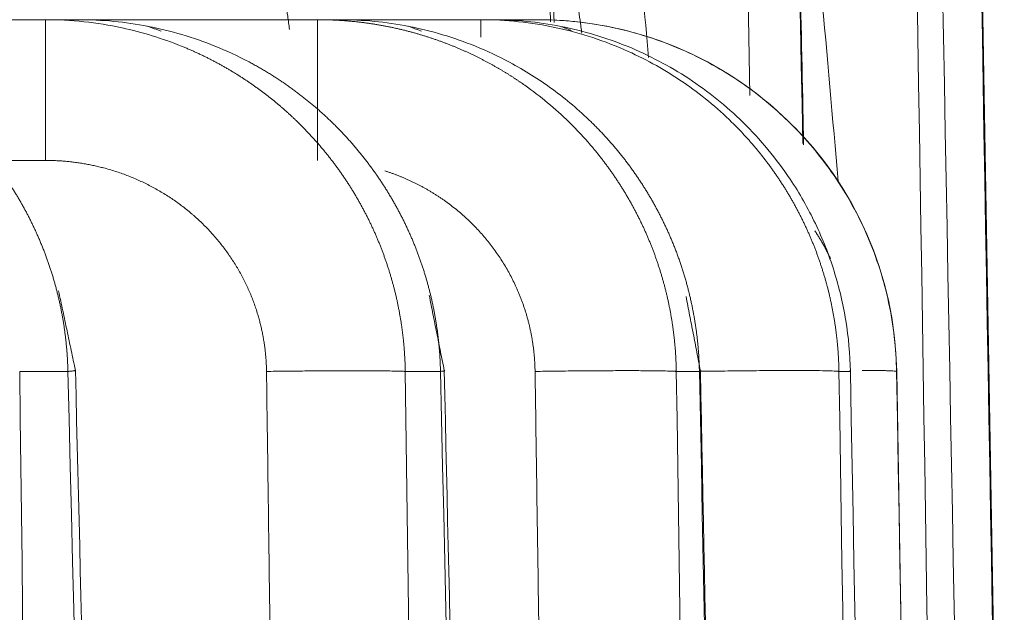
# Model space of a CAD drawing. Header units: millimetres. Extents: x 5437 to 18441, y -4466 to 3128.
# Tile 67 of 256: x 8204.86 to 8210.36, y -2737.13 to -2733.82. Entities that reach past the tile are written whole.
import ezdxf

# ---------------------------------------------------------------- set-up
doc = ezdxf.new("R2010")
doc.units = ezdxf.units.MM
doc.layers.add('1', color=7, linetype='Continuous', true_color=0xffffff)
doc.dimstyles.get("Standard").update_dxf_attribs({"dimtxt": 0.18, "dimasz": 0.18, "dimexe": 0.18, "dimexo": 0.0625, "dimgap": 0.09, "dimtad": 0, "dimtih": 1, "dimtoh": 1, "dimdec": 4, "dimzin": 0, "dimdsep": 46, "dimtxsty": 'Standard', "dimcen": 0.09, "dimadec": 0, "dimazin": 0, "dimtfac": 1, "dimtdec": 4, "dimtofl": 0, "dimtmove": 0, "dimatfit": 3, "dimfxl": 1, "dimtolj": 1, "dimtzin": 0, "dimarcsym": 0})

# ---------------------------------------------------------------- blocks, each defined once
blk = doc.blocks.new('*D53')
at = {"color": 0, "lineweight": -2, "transparency": 16777216}
for p, q in [((10989.4307, -2154.4155), (10692.9173, -2240.8213)), ((11069.4307, -2154.4155), (10989.4307, -2154.4155)), ((8443.48, -2896.4116), (8443.48, -2896.2316)), ((8443.39, -2896.3216), (8443.57, -2896.3216))]:
    blk.add_line(p, q, dxfattribs=at)
at = {"color": 0, "lineweight": 20, "transparency": 16777216}
blk.add_solid([(10689.1871, -2228.0204), (10696.6476, -2253.6222), (10616.1119, -2263.2029)], dxfattribs=at)
at = {"layer": 'Defpoints', "color": 0, "lineweight": 20, "transparency": 16777216}
for p in [(10616.1119, -2263.2029), (6270.848, -3529.4402)]:
    blk.add_point(p, dxfattribs=at)
at = {"color": 0, "lineweight": 20, "transparency": 16777216, "insert": (11249.5207, -2154.4155), "char_height": 80, "attachment_point": 5}
blk.add_mtext('\\A1;R2260', dxfattribs=at)
blk = doc.blocks.new('*D54')
at = {"color": 0, "lineweight": -2, "transparency": 16777216}
blk.add_line((7492.6853, -2896.3216), (7463.5164, -2896.3216), dxfattribs=at)
at = {"color": 0, "lineweight": -3, "transparency": 16777216}
for start, end in [(14.7247061, 87.3296239), (101.5902046, 175.2752939)]:
    blk.add_arc((8434.1189, -2896.3216), 970.4225, start, end, dxfattribs=at)
at = {"color": 0, "lineweight": 20, "transparency": 16777216}
for points in [[(9385.6953, -2646.8098), (9359.6469, -2652.519), (9389.7986, -2727.8095)], [(7480.3159, -2816.9391), (7453.6719, -2815.84), (7463.6964, -2896.3216)]]:
    blk.add_solid(points, dxfattribs=at)
at = {"layer": 'Defpoints', "color": 0, "lineweight": 20, "transparency": 16777216}
for p in [(7900.863, -2085.5454), (10671.8171, -2501.755), (7492.7478, -2896.3216), (7740.5009, -2896.3216), (8434.1189, -2896.3216)]:
    blk.add_point(p, dxfattribs=at)
at = {"color": 0, "lineweight": 20, "transparency": 16777216, "insert": (8359.2409, -1928.7921), "char_height": 80, "attachment_point": 5}
blk.add_mtext('\\A1;165%%D', dxfattribs=at)

msp = doc.modelspace()

# ---------------------------------------------------------------- linework, layer by layer
at = {"color": 7, "lineweight": 20}
msp.add_arc((8443.47995, -2896.41157), 893, 10.1099821, 350.11198757, dxfattribs=at)
at = {"layer": '1', "color": 0, "lineweight": 20}
for p, q in [((8209.75749, -2706.28666), (8210.8841, -2770.83029)), ((8203.09775, -2733.82157), (8205.00505, -2733.82157)), ((8205.00505, -2733.82157), (8205.19228, -2733.82157)), ((8205.19222, -2733.82157), (8206.52473, -2733.82157)), ((8206.52473, -2733.82157), (8206.64731, -2733.82157)), ((8206.64726, -2733.82157), (8207.43547, -2733.82157)), ((8207.43547, -2733.82157), (8207.49612, -2733.82157)), ((8207.4961, -2733.82157), (8207.75701, -2733.82157)), ((8207.7578, -2733.82157), (8207.75701, -2733.82157)), ((8205.00505, -2734.60761), (8204.66704, -2734.60761)), ((8205.13076, -2735.78666), (8204.8617, -2735.78666)), ((8207.21059, -2735.78666), (8207.01391, -2735.78666)), ((8208.65591, -2735.78666), (8208.52707, -2735.78666)), ((8209.4987, -2735.78666), (8209.43493, -2735.78666)), ((8209.75749, -2735.78666), (8209.75662, -2735.78666)), ((8209.75749, -2735.78666), (8210.8841, -2800.33029))]:
    msp.add_line(p, q, dxfattribs=at)
msp.add_arc((8207.7578, -2735.82157), 2, 1, 90, dxfattribs=at)
for points, degree, knots in [([(8207.84461, -2733.83666), (8207.83478, -2733.39267), (8207.81264, -2732.39355), (8207.77788, -2730.82545), (8207.74012, -2729.12261), (8207.70181, -2727.39583), (8207.66325, -2725.65894), (8207.62284, -2723.83895), (8207.58057, -2721.93655), (8207.5371, -2719.98129), (8207.49536, -2718.1044), (8207.45199, -2716.15568), (8207.39788, -2713.72528), (8207.32343, -2710.38402), (8207.26527, -2707.77608), (8207.23192, -2706.28179)], 3, [0, 0, 0, 0, 0.0483384, 0.1087781, 0.1707245, 0.2337318, 0.2967792, 0.3598265, 0.4318807, 0.5038997, 0.5727033, 0.6362247, 0.7160637, 0.8373106, 1, 1, 1, 1]), ([(8209.2379, -2734.52072), (8209.23694, -2734.47375), (8209.22328, -2733.80212), (8209.19831, -2732.57535), (8209.1627, -2730.82659), (8209.12801, -2729.12375), (8209.09282, -2727.39696), (8209.05741, -2725.66005), (8209.02028, -2723.84005), (8208.98146, -2721.93765), (8208.94155, -2719.98238), (8208.90321, -2718.10548), (8208.86339, -2716.15675), (8208.8137, -2713.72634), (8208.74535, -2710.38506), (8208.69195, -2707.77711), (8208.66133, -2706.28281)], 3, [0, 0, 0, 0, 0.0049906, 0.0713536, 0.1303317, 0.1907799, 0.2522634, 0.313786, 0.3753087, 0.4456202, 0.5158975, 0.5830371, 0.6450223, 0.7229305, 0.8412452, 1, 1, 1, 1]), ([(8206.36819, -2733.87725), (8206.36471, -2733.85201), (8206.35499, -2733.78151), (8206.33902, -2733.66534), (8206.32025, -2733.52833), (8206.30138, -2733.39007), (8206.28241, -2733.25058), (8206.26334, -2733.10984), (8206.24417, -2732.96787), (8206.2249, -2732.82466), (8206.20552, -2732.68021), (8206.18605, -2732.53451), (8206.16647, -2732.38758), (8206.14679, -2732.23941), (8206.12701, -2732.09001), (8206.11382, -2731.98998), (8206.10719, -2731.93977)], 3, [0, 0, 0, 0, 0.0390972, 0.109199, 0.1799357, 0.2513073, 0.3233143, 0.3959567, 0.4692349, 0.543149, 0.6176993, 0.6928859, 0.7687091, 0.8451691, 0.922266, 1, 1, 1, 1]), ([(8207.9997, -2733.89771), (8207.99635, -2733.87329), (8207.98692, -2733.80445), (8207.97141, -2733.69092), (8207.95313, -2733.55688), (8207.9348, -2733.42207), (8207.91641, -2733.2865), (8207.89796, -2733.15017), (8207.87945, -2733.01307), (8207.86089, -2732.87522), (8207.84226, -2732.73659), (8207.82501, -2732.60793), (8207.81398, -2732.52547), (8207.80917, -2732.48947)], 3, [0, 0, 0, 0, 0.052043, 0.1467076, 0.2419078, 0.337644, 0.4339165, 0.5307257, 0.6280717, 0.7259549, 0.8243755, 0.9233339, 1, 1, 1, 1]), ([(8205.95146, -2733.96904), (8205.83103, -2733.9205), (8205.70605, -2733.88352), (8205.45146, -2733.83405), (8205.32186, -2733.82157), (8205.19228, -2733.82157)], 3, [0, 0, 0, 0, 0.5, 0.5, 1, 1, 1, 1]), ([(8206.52473, -2733.82157), (8206.53226, -2733.82159), (8206.54729, -2733.82164), (8206.56976, -2733.82203), (8206.5921, -2733.82265), (8206.61432, -2733.82352), (8206.63641, -2733.82463), (8206.65835, -2733.82597), (8206.68017, -2733.82754), (8206.70184, -2733.82934), (8206.72337, -2733.83136), (8206.74476, -2733.8336), (8206.76601, -2733.83605), (8206.7871, -2733.83872), (8206.80805, -2733.84158), (8206.82884, -2733.84466), (8206.84949, -2733.84792), (8206.86997, -2733.85139), (8206.89031, -2733.85504), (8206.91048, -2733.85887), (8206.9305, -2733.86289), (8206.95035, -2733.86709), (8206.97005, -2733.87146), (8206.98958, -2733.876), (8207.00895, -2733.8807), (8207.02815, -2733.88557), (8207.04719, -2733.8906), (8207.06606, -2733.89577), (8207.08476, -2733.9011), (8207.1033, -2733.90658), (8207.12166, -2733.91219), (8207.13986, -2733.91795), (8207.15789, -2733.92384), (8207.17574, -2733.92986), (8207.19342, -2733.936), (8207.21094, -2733.94227), (8207.22828, -2733.94866), (8207.24544, -2733.95517), (8207.26244, -2733.96179), (8207.27926, -2733.96852), (8207.29591, -2733.97535), (8207.31239, -2733.98228), (8207.32869, -2733.98931), (8207.34482, -2733.99644), (8207.36077, -2734.00366), (8207.37656, -2734.01096), (8207.39217, -2734.01835), (8207.4076, -2734.02583), (8207.42287, -2734.03337), (8207.43796, -2734.041), (8207.45288, -2734.04869), (8207.46763, -2734.05645), (8207.48221, -2734.06428), (8207.49661, -2734.07217), (8207.51085, -2734.08012), (8207.52491, -2734.08812), (8207.53881, -2734.09617), (8207.55254, -2734.10428), (8207.5661, -2734.11243), (8207.57949, -2734.12062), (8207.59271, -2734.12885), (8207.60577, -2734.13712), (8207.61866, -2734.14543), (8207.63139, -2734.15377), (8207.64395, -2734.16213), (8207.65635, -2734.17053), (8207.66859, -2734.17894), (8207.67667, -2734.1846), (8207.68069, -2734.18742)], 3, [0, 0, 0, 0, 0.0183483, 0.0365983, 0.0547499, 0.0728031, 0.0907579, 0.1086144, 0.1263725, 0.1440322, 0.1615935, 0.1790565, 0.1964211, 0.2136873, 0.2308551, 0.2479246, 0.2648957, 0.2817684, 0.2985428, 0.3152188, 0.3317964, 0.3482756, 0.3646565, 0.380939, 0.3971232, 0.4132089, 0.4291963, 0.4450854, 0.460876, 0.4765683, 0.4921623, 0.5076578, 0.523055, 0.5383539, 0.5535544, 0.5686565, 0.5836602, 0.5985656, 0.6133727, 0.6280814, 0.6426917, 0.6572037, 0.6716173, 0.6859326, 0.7001496, 0.7142681, 0.7282884, 0.7422103, 0.7560339, 0.7697591, 0.783386, 0.7969145, 0.8103448, 0.8236766, 0.8369102, 0.8500454, 0.8630824, 0.876021, 0.8888612, 0.9016032, 0.9142469, 0.9267922, 0.9392392, 0.951588, 0.9638384, 0.9759906, 0.9880444, 1, 1, 1, 1]), ([(8207.40546, -2733.96988), (8207.28538, -2733.92106), (8207.16062, -2733.88387), (8206.90634, -2733.83412), (8206.77683, -2733.82157), (8206.64731, -2733.82157)], 3, [0, 0, 0, 0, 0.5, 0.5, 1, 1, 1, 1]), ([(8207.43547, -2733.82157), (8207.57675, -2733.82157), (8207.71802, -2733.83658), (8207.99429, -2733.89596), (8208.12929, -2733.94033), (8208.25813, -2733.99838)], 3, [0, 0, 0, 0, 0.5, 0.5, 1, 1, 1, 1]), ([(8208.25368, -2733.97035), (8208.13379, -2733.92138), (8208.00916, -2733.88407), (8207.75506, -2733.83416), (8207.62559, -2733.82157), (8207.49612, -2733.82157)], 3, [0, 0, 0, 0, 0.5, 0.5, 1, 1, 1, 1]), ([(8207.75701, -2733.82157), (8207.88497, -2733.82157), (8208.01292, -2733.83389), (8208.26413, -2733.8827), (8208.38739, -2733.9192), (8208.50603, -2733.96712)], 3, [0, 0, 0, 0, 0.5, 0.5, 1, 1, 1, 1]), ([(8205.76486, -2733.96946), (8205.77138, -2733.97212), (8205.78439, -2733.97743), (8205.80375, -2733.98565), (8205.82296, -2733.99401), (8205.842, -2734.00255), (8205.86087, -2734.01124), (8205.87957, -2734.02009), (8205.8981, -2734.02909), (8205.91646, -2734.03824), (8205.93465, -2734.04754), (8205.95266, -2734.05698), (8205.97051, -2734.06656), (8205.98817, -2734.07627), (8206.00567, -2734.08612), (8206.02299, -2734.0961), (8206.04014, -2734.10621), (8206.05711, -2734.11644), (8206.0739, -2734.12679), (8206.09052, -2734.13726), (8206.10697, -2734.14785), (8206.12323, -2734.15854), (8206.13932, -2734.16935), (8206.15524, -2734.18026), (8206.17097, -2734.19127), (8206.18654, -2734.20238), (8206.20192, -2734.21359), (8206.21713, -2734.22488), (8206.23216, -2734.23627), (8206.24701, -2734.24775), (8206.26169, -2734.25931), (8206.27619, -2734.27096), (8206.29052, -2734.28268), (8206.30467, -2734.29448), (8206.31865, -2734.30635), (8206.33245, -2734.31829), (8206.34608, -2734.3303), (8206.35953, -2734.34237), (8206.37281, -2734.35451), (8206.38591, -2734.36671), (8206.39885, -2734.37895), (8206.40737, -2734.38719), (8206.41161, -2734.3913)], 3, [0, 0, 0, 0, 0.0272065, 0.0542997, 0.0812795, 0.108146, 0.1348992, 0.1615391, 0.1880658, 0.2144791, 0.2407793, 0.2669661, 0.2930398, 0.3190002, 0.3448475, 0.3705815, 0.3962024, 0.4217102, 0.4471048, 0.4723863, 0.4975547, 0.5226101, 0.5475523, 0.5723816, 0.5970978, 0.621701, 0.6461912, 0.6705684, 0.6948327, 0.718984, 0.7430225, 0.7669481, 0.7907608, 0.8144606, 0.8380477, 0.8615219, 0.8848834, 0.9081321, 0.9312681, 0.9542914, 0.977202, 1, 1, 1, 1]), ([(8208.89843, -2734.39421), (8208.80597, -2734.30364), (8208.70473, -2734.22205), (8208.48847, -2734.07987), (8208.37345, -2734.01929), (8208.25368, -2733.97035)], 3, [0, 0, 0, 0, 0.5, 0.5, 1, 1, 1, 1]), ([(8208.50603, -2733.96713), (8208.62755, -2734.01621), (8208.74422, -2734.07727), (8208.96339, -2734.22101), (8209.06588, -2734.30369), (8209.15932, -2734.39558)], 3, [0, 0, 0, 0, 0.5, 0.5, 1, 1, 1, 1]), ([(8208.25814, -2733.99839), (8208.36539, -2734.04676), (8208.46837, -2734.10463), (8208.66262, -2734.23756), (8208.75389, -2734.31261), (8208.83789, -2734.3951)], 3, [0, 0, 0, 0, 0.5, 0.5, 1, 1, 1, 1]), ([(8206.60051, -2734.39069), (8206.59502, -2734.38541), (8206.584, -2734.37481), (8206.56717, -2734.3591), (8206.55005, -2734.34345), (8206.53262, -2734.32789), (8206.51488, -2734.31242), (8206.49684, -2734.29705), (8206.47849, -2734.28179), (8206.45982, -2734.26664), (8206.44085, -2734.25161), (8206.42156, -2734.23671), (8206.40196, -2734.22194), (8206.38204, -2734.2073), (8206.3618, -2734.19282), (8206.34125, -2734.17849), (8206.32039, -2734.16432), (8206.29921, -2734.15032), (8206.27771, -2734.1365), (8206.25589, -2734.12286), (8206.23376, -2734.10941), (8206.21131, -2734.09617), (8206.18855, -2734.08313), (8206.16548, -2734.07029), (8206.14991, -2734.06196), (8206.1421, -2734.05778)], 3, [0, 0, 0, 0, 0.040184, 0.0806673, 0.1214498, 0.1625315, 0.2039126, 0.245593, 0.2875729, 0.3298522, 0.372431, 0.4153094, 0.4584873, 0.5019648, 0.5457419, 0.5898188, 0.6341953, 0.6788715, 0.7238475, 0.7691233, 0.8146989, 0.8605743, 0.9067497, 0.9532249, 1, 1, 1, 1]), ([(8208.05182, -2734.39294), (8207.98419, -2734.32709), (8207.91196, -2734.26599), (8207.75974, -2734.15451), (8207.67974, -2734.10413), (8207.59664, -2734.05961)], 3, [0, 0, 0, 0, 0.5, 0.5, 1, 1, 1, 1]), ([(8204.96006, -2735.02366), (8204.95715, -2735.01716), (8204.95132, -2735.00413), (8204.94229, -2734.9847), (8204.93304, -2734.9653), (8204.92356, -2734.94595), (8204.91384, -2734.92665), (8204.90388, -2734.90741), (8204.89369, -2734.88822), (8204.88326, -2734.8691), (8204.87259, -2734.85003), (8204.86169, -2734.83104), (8204.85055, -2734.81211), (8204.83917, -2734.79325), (8204.82756, -2734.77447), (8204.8157, -2734.75577), (8204.80361, -2734.73716), (8204.79128, -2734.71862), (8204.77871, -2734.70018), (8204.76591, -2734.68183), (8204.75286, -2734.66357), (8204.73958, -2734.64542), (8204.72605, -2734.62736), (8204.71229, -2734.60941), (8204.6983, -2734.59157), (8204.68406, -2734.57384), (8204.66959, -2734.55623), (8204.65488, -2734.53874), (8204.63993, -2734.52137), (8204.62475, -2734.50412), (8204.60933, -2734.48701), (8204.59368, -2734.47003), (8204.57779, -2734.45318), (8204.56167, -2734.43648), (8204.54531, -2734.41992), (8204.52873, -2734.4035), (8204.51751, -2734.3927), (8204.51189, -2734.38729)], 3, [0, 0, 0, 0, 0.0272508, 0.0545783, 0.0819824, 0.1094634, 0.1370213, 0.1646562, 0.1923683, 0.2201576, 0.2480242, 0.2759682, 0.3039898, 0.332089, 0.3602659, 0.3885206, 0.4168532, 0.4452638, 0.4737525, 0.5023193, 0.5309645, 0.5596879, 0.5884899, 0.6173703, 0.6463294, 0.6753672, 0.7044837, 0.7336791, 0.7629535, 0.7923069, 0.8217394, 0.8512511, 0.880842, 0.9105123, 0.940262, 0.9700912, 1, 1, 1, 1]), ([(8206.41161, -2734.39131), (8206.41683, -2734.39642), (8206.42726, -2734.40663), (8206.44268, -2734.42215), (8206.45792, -2734.43781), (8206.47296, -2734.45361), (8206.48781, -2734.46956), (8206.50247, -2734.48564), (8206.51692, -2734.50186), (8206.53118, -2734.51821), (8206.54524, -2734.53469), (8206.5591, -2734.5513), (8206.57276, -2734.56803), (8206.58622, -2734.58489), (8206.59948, -2734.60187), (8206.61254, -2734.61896), (8206.62539, -2734.63618), (8206.63803, -2734.6535), (8206.65048, -2734.67093), (8206.66272, -2734.68848), (8206.67475, -2734.70612), (8206.68657, -2734.72387), (8206.69819, -2734.74172), (8206.7096, -2734.75967), (8206.7208, -2734.77771), (8206.7318, -2734.79584), (8206.74258, -2734.81407), (8206.75316, -2734.83238), (8206.76352, -2734.85078), (8206.77368, -2734.86926), (8206.78362, -2734.88782), (8206.79336, -2734.90645), (8206.80288, -2734.92516), (8206.81219, -2734.94395), (8206.82129, -2734.9628), (8206.83018, -2734.98172), (8206.83886, -2735.00071), (8206.84732, -2735.01976), (8206.85558, -2735.03887), (8206.86362, -2735.05804), (8206.87145, -2735.07726), (8206.87907, -2735.09654), (8206.88647, -2735.11586), (8206.89367, -2735.13524), (8206.90065, -2735.15466), (8206.90742, -2735.17412), (8206.91398, -2735.19363), (8206.92033, -2735.21317), (8206.92646, -2735.23275), (8206.93239, -2735.25237), (8206.9381, -2735.27201), (8206.94361, -2735.29169), (8206.9489, -2735.31139), (8206.95398, -2735.33112), (8206.95885, -2735.35087), (8206.96352, -2735.37064), (8206.96797, -2735.39043), (8206.97222, -2735.41023), (8206.97626, -2735.43005), (8206.98009, -2735.44988), (8206.98371, -2735.46972), (8206.98713, -2735.48956), (8206.99034, -2735.50941), (8206.99334, -2735.52926), (8206.99614, -2735.54912), (8206.99873, -2735.56897), (8207.00112, -2735.58882), (8207.00331, -2735.60866), (8207.00529, -2735.6285), (8207.00708, -2735.64832), (8207.00866, -2735.66814), (8207.01003, -2735.68793), (8207.01121, -2735.70772), (8207.01219, -2735.72748), (8207.01297, -2735.74723), (8207.01356, -2735.76695), (8207.01379, -2735.7801), (8207.01391, -2735.78666)], 3, [0, 0, 0, 0, 0.0140746, 0.0281284, 0.0421617, 0.0561742, 0.0701662, 0.0841375, 0.0980883, 0.1120186, 0.1259283, 0.1398175, 0.1536863, 0.1675346, 0.1813625, 0.19517, 0.2089572, 0.222724, 0.2364705, 0.2501967, 0.2639027, 0.2775884, 0.2912539, 0.3048992, 0.3185244, 0.3321295, 0.3457144, 0.3592793, 0.3728242, 0.386349, 0.3998539, 0.4133388, 0.4268037, 0.4402488, 0.453674, 0.4670794, 0.4804649, 0.4938307, 0.5071767, 0.520503, 0.5338096, 0.5470966, 0.5603639, 0.5736116, 0.5868398, 0.6000484, 0.6132375, 0.6264071, 0.6395573, 0.6526881, 0.6657994, 0.6788915, 0.6919642, 0.7050176, 0.7180518, 0.7310667, 0.7440625, 0.7570391, 0.7699966, 0.782935, 0.7958543, 0.8087547, 0.821636, 0.8344984, 0.8473418, 0.8601664, 0.8729721, 0.885759, 0.8985271, 0.9112765, 0.9240071, 0.9367191, 0.9494124, 0.9620871, 0.9747433, 0.9873809, 1, 1, 1, 1]), ([(8207.05385, -2735.05184), (8207.05096, -2735.04506), (8207.04517, -2735.03147), (8207.03618, -2735.01119), (8207.02697, -2734.99095), (8207.0175, -2734.97076), (8207.00779, -2734.95064), (8206.99782, -2734.93057), (8206.98761, -2734.91057), (8206.97715, -2734.89064), (8206.96643, -2734.87078), (8206.95547, -2734.85099), (8206.94426, -2734.83128), (8206.9328, -2734.81165), (8206.92109, -2734.79211), (8206.90912, -2734.77265), (8206.89691, -2734.75329), (8206.88445, -2734.73402), (8206.87174, -2734.71485), (8206.85877, -2734.69578), (8206.84556, -2734.67681), (8206.8321, -2734.65796), (8206.81839, -2734.63921), (8206.80443, -2734.62058), (8206.79022, -2734.60208), (8206.77576, -2734.58369), (8206.76106, -2734.56543), (8206.74611, -2734.54731), (8206.73091, -2734.52931), (8206.71546, -2734.51146), (8206.69977, -2734.49375), (8206.68384, -2734.47618), (8206.66766, -2734.45876), (8206.65124, -2734.44149), (8206.63458, -2734.42438), (8206.61769, -2734.40742), (8206.60624, -2734.39627), (8206.60051, -2734.39069)], 3, [0, 0, 0, 0, 0.0274003, 0.0548689, 0.0824058, 0.1100112, 0.1376851, 0.1654274, 0.1932384, 0.221118, 0.2490663, 0.2770834, 0.3051693, 0.333324, 0.3615476, 0.3898402, 0.4182018, 0.4466325, 0.4751322, 0.5037011, 0.5323393, 0.5610467, 0.5898234, 0.6186694, 0.6475849, 0.6765698, 0.7056242, 0.7347481, 0.7639416, 0.7932048, 0.8225376, 0.8519401, 0.8814124, 0.9109545, 0.9405664, 0.9702482, 1, 1, 1, 1]), ([(8207.92845, -2734.39371), (8207.9336, -2734.39879), (8207.9439, -2734.40894), (8207.95913, -2734.42437), (8207.97419, -2734.43993), (8207.98905, -2734.45564), (8208.00373, -2734.4715), (8208.01822, -2734.48748), (8208.03251, -2734.50361), (8208.04661, -2734.51987), (8208.06052, -2734.53625), (8208.07424, -2734.55277), (8208.08776, -2734.56941), (8208.10108, -2734.58618), (8208.11421, -2734.60307), (8208.12714, -2734.62007), (8208.13987, -2734.63719), (8208.15241, -2734.65443), (8208.16474, -2734.67178), (8208.17687, -2734.68923), (8208.1888, -2734.7068), (8208.20053, -2734.72446), (8208.21205, -2734.74223), (8208.22338, -2734.7601), (8208.2345, -2734.77806), (8208.24541, -2734.79612), (8208.25612, -2734.81427), (8208.26662, -2734.83251), (8208.27692, -2734.85083), (8208.28701, -2734.86924), (8208.2969, -2734.88774), (8208.30658, -2734.90631), (8208.31605, -2734.92496), (8208.32531, -2734.94368), (8208.33437, -2734.96248), (8208.34322, -2734.98134), (8208.35186, -2735.00028), (8208.36029, -2735.01928), (8208.36851, -2735.03834), (8208.37652, -2735.05746), (8208.38432, -2735.07665), (8208.39192, -2735.09588), (8208.39931, -2735.11517), (8208.40648, -2735.13451), (8208.41345, -2735.1539), (8208.42021, -2735.17334), (8208.42676, -2735.19282), (8208.4331, -2735.21235), (8208.43923, -2735.23191), (8208.44515, -2735.25151), (8208.45086, -2735.27114), (8208.45636, -2735.29081), (8208.46166, -2735.3105), (8208.46675, -2735.33023), (8208.47163, -2735.34998), (8208.4763, -2735.36976), (8208.48076, -2735.38955), (8208.48502, -2735.40937), (8208.48907, -2735.4292), (8208.49291, -2735.44905), (8208.49655, -2735.46891), (8208.49998, -2735.48878), (8208.50321, -2735.50866), (8208.50623, -2735.52854), (8208.50905, -2735.54843), (8208.51166, -2735.56832), (8208.51407, -2735.58821), (8208.51628, -2735.6081), (8208.51828, -2735.62798), (8208.52008, -2735.64786), (8208.52168, -2735.66773), (8208.52308, -2735.68759), (8208.52428, -2735.70744), (8208.52529, -2735.72727), (8208.52609, -2735.74708), (8208.5267, -2735.76688), (8208.52694, -2735.78007), (8208.52707, -2735.78666)], 3, [0, 0, 0, 0, 0.0139688, 0.0279201, 0.041854, 0.0557704, 0.0696694, 0.0835509, 0.097415, 0.1112617, 0.1250911, 0.138903, 0.1526976, 0.1664748, 0.1802346, 0.1939771, 0.2077023, 0.2214102, 0.2351008, 0.2487741, 0.2624301, 0.2760689, 0.2896904, 0.3032946, 0.3168817, 0.3304515, 0.3440041, 0.3575395, 0.3710578, 0.3845589, 0.3980428, 0.4115096, 0.4249593, 0.4383919, 0.4518073, 0.4652057, 0.478587, 0.4919513, 0.5052985, 0.5186286, 0.5319418, 0.5452379, 0.5585171, 0.5717793, 0.5850245, 0.5982528, 0.6114641, 0.6246585, 0.637836, 0.6509966, 0.6641403, 0.6772672, 0.6903772, 0.7034703, 0.7165467, 0.7296062, 0.7426489, 0.7556749, 0.7686841, 0.7816765, 0.7946523, 0.8076112, 0.8205535, 0.8334791, 0.8463881, 0.8592803, 0.8721559, 0.8850149, 0.8978573, 0.9106831, 0.9234922, 0.9362849, 0.9490609, 0.9618205, 0.9745635, 0.98729, 1, 1, 1, 1]), ([(8208.50195, -2735.05536), (8208.49909, -2735.04859), (8208.49338, -2735.03503), (8208.48451, -2735.01478), (8208.47541, -2734.99457), (8208.46606, -2734.97442), (8208.45646, -2734.95431), (8208.44662, -2734.93426), (8208.43652, -2734.91427), (8208.42617, -2734.89435), (8208.41557, -2734.87448), (8208.40473, -2734.85469), (8208.39363, -2734.83497), (8208.38227, -2734.81533), (8208.37067, -2734.79577), (8208.35882, -2734.77629), (8208.34671, -2734.75689), (8208.33435, -2734.73759), (8208.32174, -2734.71838), (8208.30887, -2734.69927), (8208.29576, -2734.68026), (8208.28239, -2734.66135), (8208.26877, -2734.64256), (8208.2549, -2734.62387), (8208.24077, -2734.6053), (8208.2264, -2734.58685), (8208.21177, -2734.56853), (8208.1969, -2734.55033), (8208.18177, -2734.53226), (8208.1664, -2734.51433), (8208.15077, -2734.49654), (8208.1349, -2734.47888), (8208.11878, -2734.46138), (8208.10241, -2734.44402), (8208.0858, -2734.42682), (8208.06895, -2734.40977), (8208.05754, -2734.39856), (8208.05182, -2734.39294)], 3, [0, 0, 0, 0, 0.0273336, 0.0547398, 0.0822185, 0.1097699, 0.137394, 0.1650907, 0.1928601, 0.2207022, 0.248617, 0.2766046, 0.304665, 0.3327982, 0.3610042, 0.389283, 0.4176347, 0.4460593, 0.4745568, 0.5031272, 0.5317706, 0.5604869, 0.5892762, 0.6181385, 0.6470739, 0.6760822, 0.7051636, 0.7343181, 0.7635457, 0.7928464, 0.8222203, 0.8516673, 0.8811874, 0.9107807, 0.9404473, 0.970187, 1, 1, 1, 1]), ([(8208.83789, -2734.3951), (8208.84295, -2734.4001), (8208.85308, -2734.41012), (8208.86805, -2734.42533), (8208.88286, -2734.44068), (8208.89749, -2734.45618), (8208.91195, -2734.47182), (8208.92622, -2734.4876), (8208.94031, -2734.50352), (8208.95422, -2734.51957), (8208.96795, -2734.53576), (8208.9815, -2734.55207), (8208.99486, -2734.56852), (8209.00803, -2734.58509), (8209.02101, -2734.60179), (8209.03381, -2734.61861), (8209.04642, -2734.63555), (8209.05884, -2734.65261), (8209.07106, -2734.66978), (8209.0831, -2734.68706), (8209.09494, -2734.70446), (8209.10659, -2734.72197), (8209.11804, -2734.73958), (8209.1293, -2734.7573), (8209.14036, -2734.77512), (8209.15122, -2734.79304), (8209.16189, -2734.81105), (8209.17236, -2734.82917), (8209.18263, -2734.84737), (8209.1927, -2734.86567), (8209.20257, -2734.88405), (8209.21224, -2734.90252), (8209.22171, -2734.92108), (8209.23097, -2734.93971), (8209.24004, -2734.95843), (8209.2489, -2734.97722), (8209.25756, -2734.99609), (8209.26601, -2735.01503), (8209.27426, -2735.03405), (8209.28231, -2735.05313), (8209.29015, -2735.07227), (8209.29778, -2735.09148), (8209.30521, -2735.11075), (8209.31243, -2735.13008), (8209.31945, -2735.14947), (8209.32626, -2735.16891), (8209.33287, -2735.1884), (8209.33927, -2735.20795), (8209.34546, -2735.22754), (8209.35144, -2735.24718), (8209.35722, -2735.26686), (8209.36279, -2735.28658), (8209.36816, -2735.30634), (8209.37331, -2735.32614), (8209.37826, -2735.34597), (8209.383, -2735.36584), (8209.38754, -2735.38573), (8209.39187, -2735.40566), (8209.39599, -2735.42561), (8209.3999, -2735.44558), (8209.40361, -2735.46557), (8209.40711, -2735.48559), (8209.4104, -2735.50562), (8209.41349, -2735.52566), (8209.41637, -2735.54572), (8209.41904, -2735.56579), (8209.42151, -2735.58587), (8209.42377, -2735.60595), (8209.42583, -2735.62604), (8209.42769, -2735.64613), (8209.42934, -2735.66622), (8209.43078, -2735.68631), (8209.43202, -2735.7064), (8209.43306, -2735.72648), (8209.4339, -2735.74655), (8209.43454, -2735.76661), (8209.4348, -2735.77998), (8209.43493, -2735.78666)], 3, [0, 0, 0, 0, 0.0137611, 0.0275105, 0.0412482, 0.0549744, 0.0686889, 0.0823917, 0.096083, 0.1097626, 0.1234305, 0.1370869, 0.1507317, 0.1643648, 0.1779863, 0.1915962, 0.2051946, 0.2187813, 0.2323564, 0.2459199, 0.2594719, 0.2730122, 0.286541, 0.3000582, 0.3135638, 0.3270579, 0.3405404, 0.3540113, 0.3674707, 0.3809185, 0.3943547, 0.4077794, 0.4211926, 0.4345942, 0.4479843, 0.4613628, 0.4747299, 0.4880854, 0.5014293, 0.5147618, 0.5280827, 0.5413921, 0.55469, 0.5679764, 0.5812514, 0.5945148, 0.6077667, 0.6210071, 0.6342361, 0.6474535, 0.6606595, 0.6738541, 0.6870371, 0.7002087, 0.7133688, 0.7265175, 0.7396547, 0.7527804, 0.7658948, 0.7789976, 0.7920891, 0.8051691, 0.8182377, 0.8312948, 0.8443405, 0.8573749, 0.8703978, 0.8834093, 0.8964093, 0.909398, 0.9223753, 0.9353412, 0.9482957, 0.9612389, 0.9741706, 0.987091, 1, 1, 1, 1]), ([(8209.15932, -2734.39558), (8209.25157, -2734.4863), (8209.33498, -2734.58599), (8209.48101, -2734.79961), (8209.54363, -2734.91353), (8209.64573, -2735.1513), (8209.6852, -2735.27515), (8209.73952, -2735.52816), (8209.75437, -2735.6573), (8209.75662, -2735.78666)], 3, [0, 0, 0, 0, 0.25, 0.25, 0.5, 0.5, 0.75, 0.75, 1, 1, 1, 1]), ([(8206.23946, -2735.78666), (8206.23808, -2735.68125), (8206.22465, -2735.57635), (8206.19939, -2735.47281), (8206.10638, -2735.2213), (8205.94559, -2735.00342), (8205.82945, -2734.89114), (8205.60096, -2734.73415), (8205.34053, -2734.64464), (8205.2299, -2734.62005), (8205.11767, -2734.60767), (8205.00505, -2734.60761)], 5, [0, 0, 0, 0, 0, 0, 0.2772304, 0.2772304, 0.2772304, 0.7043012, 0.7043012, 0.7043012, 1, 1, 1, 1, 1, 1]), ([(8207.73859, -2735.78666), (8207.7363, -2735.62621), (8207.70663, -2735.4669), (8207.65105, -2735.31607), (8207.50018, -2735.05349), (8207.27773, -2734.84965), (8207.15965, -2734.77006), (8207.03299, -2734.70874), (8206.90069, -2734.66634)], 5, [0, 0, 0, 0, 0, 0, 0.5353902, 0.5353902, 0.5353902, 1, 1, 1, 1, 1, 1]), ([(8209.4987, -2735.78666), (8209.49687, -2735.69167), (8209.48828, -2735.59679), (8209.45775, -2735.4092), (8209.43581, -2735.31648), (8209.37903, -2735.13509), (8209.34418, -2735.04641), (8209.26228, -2734.8749), (8209.21523, -2734.79206), (8209.16255, -2734.71298)], 3, [0, 0, 0, 0, 0.25, 0.25, 0.5, 0.5, 0.75, 0.75, 1, 1, 1, 1]), ([(8205.13076, -2735.78666), (8205.13058, -2735.77938), (8205.13023, -2735.7648), (8205.12939, -2735.74291), (8205.12832, -2735.721), (8205.127, -2735.69907), (8205.12543, -2735.67712), (8205.12362, -2735.65515), (8205.12156, -2735.63317), (8205.11925, -2735.61118), (8205.11668, -2735.58917), (8205.11387, -2735.56716), (8205.1108, -2735.54515), (8205.10748, -2735.52314), (8205.10391, -2735.50112), (8205.10008, -2735.47912), (8205.096, -2735.45712), (8205.09166, -2735.43514), (8205.08707, -2735.41317), (8205.08222, -2735.39121), (8205.07711, -2735.36928), (8205.07175, -2735.34737), (8205.06612, -2735.32548), (8205.06024, -2735.30363), (8205.0541, -2735.28181), (8205.0477, -2735.26002), (8205.04103, -2735.23827), (8205.03411, -2735.21657), (8205.02693, -2735.19491), (8205.01949, -2735.17329), (8205.01179, -2735.15173), (8205.00383, -2735.13023), (8204.9956, -2735.10878), (8204.98712, -2735.08739), (8204.97837, -2735.06607), (8204.96938, -2735.04481), (8204.96317, -2735.03071), (8204.96006, -2735.02366)], 3, [0, 0, 0, 0, 0.0277727, 0.0555907, 0.0834543, 0.1113635, 0.1393185, 0.1673195, 0.1953666, 0.22346, 0.2515998, 0.2797861, 0.3080192, 0.3362992, 0.3646261, 0.3930002, 0.4214216, 0.4498905, 0.4784069, 0.5069711, 0.5355832, 0.5642433, 0.5929515, 0.6217081, 0.650513, 0.6793666, 0.7082688, 0.7372199, 0.76622, 0.7952692, 0.8243677, 0.8535155, 0.8827128, 0.9119598, 0.9412566, 0.9706033, 1, 1, 1, 1]), ([(8207.21059, -2735.78666), (8207.21043, -2735.77969), (8207.21011, -2735.76572), (8207.20935, -2735.74475), (8207.20837, -2735.72376), (8207.20717, -2735.70274), (8207.20575, -2735.6817), (8207.20409, -2735.66063), (8207.20221, -2735.63955), (8207.2001, -2735.61845), (8207.19776, -2735.59733), (8207.19519, -2735.5762), (8207.19239, -2735.55506), (8207.18936, -2735.53391), (8207.18609, -2735.51276), (8207.18259, -2735.49161), (8207.17885, -2735.47046), (8207.17488, -2735.44931), (8207.17067, -2735.42817), (8207.16623, -2735.40704), (8207.16154, -2735.38592), (8207.15662, -2735.36481), (8207.15146, -2735.34372), (8207.14607, -2735.32265), (8207.14043, -2735.3016), (8207.13455, -2735.28058), (8207.12843, -2735.25958), (8207.12207, -2735.23862), (8207.11546, -2735.21769), (8207.10862, -2735.19679), (8207.10153, -2735.17594), (8207.0942, -2735.15513), (8207.08662, -2735.13436), (8207.0788, -2735.11365), (8207.07074, -2735.09298), (8207.06245, -2735.07236), (8207.05672, -2735.05869), (8207.05385, -2735.05184)], 3, [0, 0, 0, 0, 0.0276986, 0.0554477, 0.0832475, 0.1110979, 0.138999, 0.166951, 0.1949539, 0.2230078, 0.2511127, 0.2792688, 0.307476, 0.3357346, 0.3640445, 0.3924059, 0.4208187, 0.4492831, 0.4777992, 0.506367, 0.5349866, 0.563658, 0.5923814, 0.6211568, 0.6499843, 0.6788639, 0.7077957, 0.7367797, 0.7658162, 0.794905, 0.8240463, 0.8532402, 0.8824867, 0.9117858, 0.9411377, 0.9705424, 1, 1, 1, 1]), ([(8208.65591, -2735.78666), (8208.65573, -2735.77884), (8208.65538, -2735.76318), (8208.6545, -2735.73966), (8208.65336, -2735.71611), (8208.65193, -2735.69253), (8208.65022, -2735.6689), (8208.64822, -2735.64526), (8208.64594, -2735.62158), (8208.64337, -2735.59788), (8208.6405, -2735.57417), (8208.63735, -2735.55043), (8208.63391, -2735.52669), (8208.63017, -2735.50294), (8208.62614, -2735.47918), (8208.62181, -2735.45543), (8208.61718, -2735.43168), (8208.61226, -2735.40793), (8208.60704, -2735.3842), (8208.60151, -2735.36048), (8208.59569, -2735.33678), (8208.58956, -2735.3131), (8208.58313, -2735.28945), (8208.5764, -2735.26583), (8208.56936, -2735.24225), (8208.56201, -2735.2187), (8208.55436, -2735.1952), (8208.5464, -2735.17174), (8208.53814, -2735.14834), (8208.52956, -2735.12499), (8208.52068, -2735.10171), (8208.5115, -2735.07848), (8208.50513, -2735.06307), (8208.50195, -2735.05536)], 3, [0, 0, 0, 0, 0.0312284, 0.062525, 0.0938899, 0.1253231, 0.1568246, 0.1883946, 0.220033, 0.2517399, 0.2835153, 0.3153593, 0.3472719, 0.3792532, 0.4113032, 0.4434219, 0.4756095, 0.5078659, 0.5401911, 0.5725853, 0.6050485, 0.6375806, 0.6701818, 0.7028521, 0.7355915, 0.7684001, 0.8012779, 0.8342249, 0.8672412, 0.9003268, 0.9334818, 0.9667062, 1, 1, 1, 1]), ([(8205.95769, -2768.10524), (8205.94503, -2767.58107), (8205.91097, -2766.17185), (8205.86178, -2764.13798), (8205.81181, -2762.07315), (8205.76946, -2760.32437), (8205.72821, -2758.62153), (8205.68635, -2756.89473), (8205.64423, -2755.15782), (8205.60007, -2753.33782), (8205.55388, -2751.43541), (8205.50638, -2749.48013), (8205.46076, -2747.60323), (8205.41337, -2745.6545), (8205.35423, -2743.22407), (8205.27285, -2739.88279), (8205.20926, -2737.27484), (8205.1728, -2735.78053)], 3, [0, 0, 0, 0, 0.0486475, 0.1307865, 0.1887594, 0.240281, 0.293087, 0.3467973, 0.4005419, 0.4542864, 0.5157087, 0.577101, 0.6357524, 0.689901, 0.7579595, 0.861316, 1, 1, 1, 1]), ([(8207.9659, -2768.81564), (8207.94908, -2768.05501), (8207.91267, -2766.40934), (8207.86239, -2764.13903), (8207.81665, -2762.07421), (8207.77788, -2760.32545), (8207.74012, -2758.62261), (8207.70181, -2756.89583), (8207.66325, -2755.15894), (8207.62284, -2753.33895), (8207.58057, -2751.43655), (8207.5371, -2749.48129), (8207.49536, -2747.6044), (8207.45199, -2745.65568), (8207.39788, -2743.22528), (8207.32343, -2739.88402), (8207.26527, -2737.27608), (8207.23192, -2735.78179)], 3, [0, 0, 0, 0, 0.0690773, 0.1494524, 0.2061804, 0.2565956, 0.3082676, 0.3608245, 0.4134149, 0.4660053, 0.5261086, 0.5861826, 0.6435744, 0.6965602, 0.7631572, 0.8642942, 1, 1, 1, 1]), ([(8209.34682, -2769.37688), (8209.32757, -2768.42956), (8209.29032, -2766.5972), (8209.24033, -2764.14018), (8209.19831, -2762.07535), (8209.1627, -2760.32659), (8209.12801, -2758.62375), (8209.09282, -2756.89696), (8209.05741, -2755.16005), (8209.02028, -2753.34005), (8208.98146, -2751.43765), (8208.94155, -2749.48238), (8208.90321, -2747.60548), (8208.86339, -2745.65675), (8208.8137, -2743.22634), (8208.74535, -2739.88506), (8208.69195, -2737.27711), (8208.66133, -2735.78281)], 3, [0, 0, 0, 0, 0.0845973, 0.1636324, 0.2194147, 0.2689894, 0.3198, 0.3714807, 0.4231943, 0.4749079, 0.5340092, 0.5930816, 0.6495167, 0.7016191, 0.7671058, 0.8665566, 1, 1, 1, 1])]:
    msp.add_open_spline(points, degree=degree, knots=knots, dxfattribs=at)
for points, degree in [([(8207.82463, -2733.83299), (8207.62071, -2724.65085), (8207.41604, -2715.46874), (8207.21059, -2706.28666)], 3), ([(8208.52707, -2706.28666), (8208.66411, -2715.60639), (8208.80081, -2724.92612), (8208.93719, -2734.24586)], 3), ([(8209.23336, -2734.51418), (8209.04154, -2725.10499), (8208.84906, -2715.69581), (8208.65591, -2706.28666)], 3), ([(8209.43493, -2706.28666), (8209.61623, -2717.62215), (8209.79695, -2728.95766), (8209.97709, -2740.29318)], 3), ([(8210.13819, -2740.29318), (8209.92583, -2728.95765), (8209.71267, -2717.62214), (8209.4987, -2706.28666)], 3), ([(8209.75662, -2706.28666), (8209.95358, -2717.62215), (8210.14986, -2728.95765), (8210.34547, -2740.29318)], 3), ([(8209.24309, -2732.6177), (8209.30607, -2733.31933), (8209.36917, -2734.02106), (8209.43061, -2734.72291)], 3), ([(8208.30727, -2733.31334), (8208.32899, -2733.55314), (8208.35074, -2733.79294), (8208.37243, -2734.03276)], 3), ([(8205.00505, -2733.82157), (8205.00505, -2734.60761)], 1), ([(8205.00505, -2733.82157), (8205.1487, -2733.82157), (8205.29236, -2733.8369), (8205.43289, -2733.86723)], 3), ([(8205.4329, -2733.86723), (8205.54613, -2733.89172), (8205.65731, -2733.92596), (8205.76486, -2733.96946)], 3), ([(8205.65122, -2733.88557), (8205.57535, -2733.85786)], 1), ([(8206.52473, -2733.82157), (8206.52473, -2734.60761)], 1), ([(8207.10435, -2733.88554), (8207.03197, -2733.85845)], 1), ([(8207.43547, -2733.82157), (8207.43547, -2733.91903)], 1), ([(8207.9419, -2733.88199), (8207.88154, -2733.85922)], 1), ([(8206.1421, -2734.05778), (8206.0801, -2734.02493), (8206.01645, -2733.9953), (8205.95146, -2733.96904)], 3), ([(8207.59664, -2734.05961), (8207.53452, -2734.02638), (8207.47068, -2733.99642), (8207.40546, -2733.96988)], 3), ([(8207.6807, -2734.18743), (8207.76857, -2734.24939), (8207.8515, -2734.31845), (8207.92845, -2734.3937)], 3), ([(8209.16255, -2734.71298), (8209.0858, -2734.598), (8208.99713, -2734.49098), (8208.89843, -2734.39422)], 3), ([(8209.38789, -2735.15698), (8209.35073, -2735.07706), (8209.30094, -2735.0018)], 2), ([(8205.1728, -2735.78053), (8205.07898, -2735.33723)], 1), ([(8207.23192, -2735.78179), (8207.14765, -2735.36155)], 1), ([(8208.66133, -2735.78281), (8208.58166, -2735.3679)], 1), ([(8204.8617, -2735.78666), (8205.00137, -2747.12216), (8205.14068, -2758.45767), (8205.27963, -2769.79318)], 3), ([(8205.95886, -2769.79318), (8205.68423, -2758.45762), (8205.40821, -2747.12211), (8205.13076, -2735.78666)], 3), ([(8206.58476, -2761.38323), (8206.51585, -2756.26392), (8206.44686, -2751.1446), (8206.3778, -2746.02529), (8206.30867, -2740.90598), (8206.23946, -2735.78666)], 5), ([(8207.01391, -2735.78666), (8207.16678, -2747.12216), (8207.31923, -2758.45766), (8207.47126, -2769.79318)], 3), ([(8207.96798, -2769.79318), (8207.71667, -2758.45763), (8207.46422, -2747.12213), (8207.21059, -2735.78666)], 3), ([(8208.10116, -2760.4573), (8208.0288, -2755.52317), (8207.95637, -2750.58904), (8207.88385, -2745.65492), (8207.81126, -2740.72079), (8207.73859, -2735.78666)], 5), ([(8208.52707, -2735.78666), (8208.69375, -2747.12215), (8208.85993, -2758.45766), (8209.02563, -2769.79318)], 3), ([(8209.3511, -2769.79318), (8209.12032, -2758.45764), (8208.8886, -2747.12213), (8208.65591, -2735.78666)], 3), ([(8209.43493, -2735.78666), (8209.61623, -2747.12215), (8209.79695, -2758.45766), (8209.97709, -2769.79318)], 3), ([(8210.13819, -2769.79318), (8209.92583, -2758.45765), (8209.71267, -2747.12214), (8209.4987, -2735.78666)], 3), ([(8209.75662, -2735.78666), (8209.95358, -2747.12215), (8210.14986, -2758.45765), (8210.34547, -2769.79318)], 3)]:
    msp.add_open_spline(points, degree=degree, dxfattribs=at)
for points, weights in [([(8205.17292, -2735.78058), (8205.17874, -2735.78304), (8205.13076, -2735.78666)], [0.861930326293, 0.912759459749, 1]), ([(8207.01391, -2735.78666), (8206.85882, -2735.77829), (8206.23946, -2735.78666)], [1, 0.790697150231, 1]), ([(8207.23227, -2735.78187), (8207.24083, -2735.78386), (8207.21059, -2735.78666)], [0.884177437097, 0.928931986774, 1]), ([(8208.52707, -2735.78666), (8208.41335, -2735.77673), (8207.73859, -2735.78666)], [1, 0.764374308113, 1]), ([(8209.43493, -2735.78666), (8209.37138, -2735.77493), (8208.63804, -2735.78666)], [1, 0.73711205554, 1]), ([(8208.66196, -2735.78291), (8208.67261, -2735.78451), (8208.65591, -2735.78666)], [0.904247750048, 0.942823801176, 1]), ([(8209.49344, -2735.78376), (8209.50537, -2735.78503), (8209.4987, -2735.78666)], [0.922455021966, 0.954878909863, 1]), ([(8209.75662, -2735.78666), (8209.75521, -2735.78156), (8209.56367, -2735.78099)], [1, 0.868237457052, 0.855715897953])]:
    msp.add_rational_spline(points, weights, degree=2, dxfattribs=at)

# ---------------------------------------------------------------- dimensions: what is measured, and where the dimension line sits
at = {"color": 0, "lineweight": 20}
dim = msp.add_angular_dim_2l(base=(7900.86303, -2085.54536), line1=((8434.11893, -2896.32157), (10671.81706, -2501.75501)), line2=((7740.5009, -2896.32157), (7492.74781, -2896.32157)), text='165%%D', dimstyle='Standard', override={"dimtxt": 80, "dimasz": 80, "dimlwd": 65533}, dxfattribs=at)
dim.commit()
dim.dimension.update_dxf_attribs({"geometry": '*D54', "text_midpoint": (8359.2409, -1928.79214), "dimtype": 162})
dim = msp.add_diameter_dim_2p(p1=(6270.84796, -3529.44022), p2=(10616.11195, -2263.20291), text='R2260', dimstyle='Standard', override={"dimtxt": 80, "dimasz": 80, "dimdec": 0}, dxfattribs=at)
dim.commit()
dim.dimension.update_dxf_attribs({"geometry": '*D53', "text_midpoint": (11249.52071, -2154.41547), "dimtype": 163})

doc.saveas('drawing.dxf')
